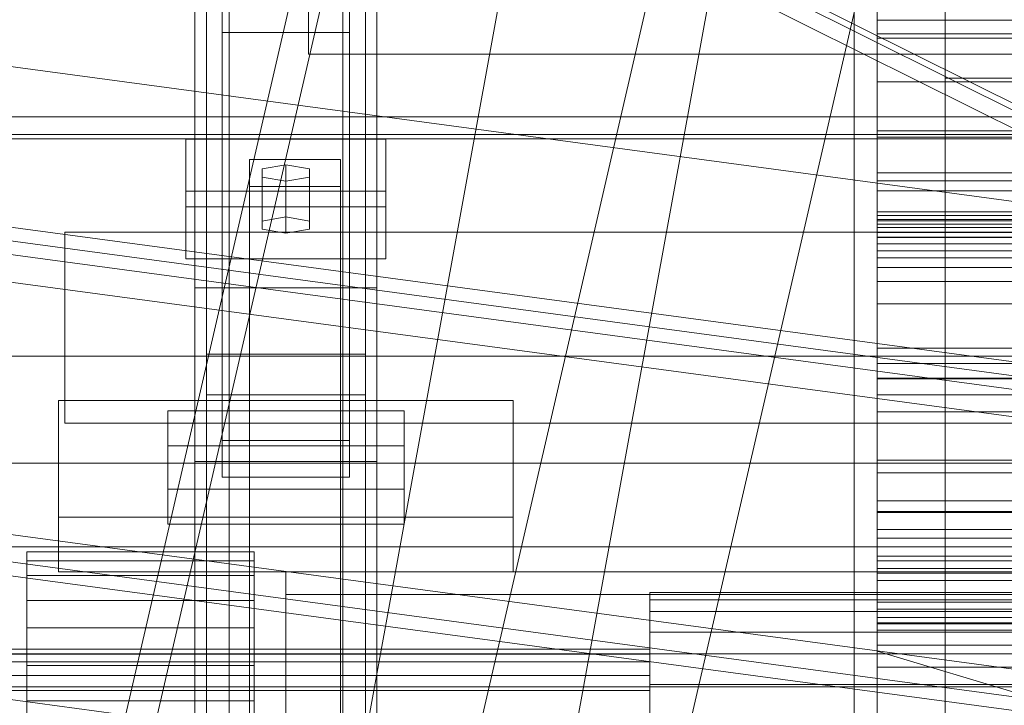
# Model space of a CAD drawing. Header units: millimetres. Extents: x -4738 to 65662, y -68080 to 6847.
# Tile 91 of 256: x -489 to -272, y -35567 to -35416. Entities that reach past the tile are written whole.
import ezdxf

# ---------------------------------------------------------------- set-up
doc = ezdxf.new("R2010")
doc.units = ezdxf.units.MM
for name, color, linetype, lineweight in [('COTAS_O', 1, 'Continuous', 0), ('COTAS_P', 1, 'Continuous', 0), ('frontal_bajante_movil', 7, 'Continuous', 0), ('frontal_C01', 7, 'Continuous', 0), ('frontal_C02', 7, 'Continuous', 0), ('frontal_C03', 7, 'Continuous', 0), ('frontal_C04', 7, 'Continuous', 0), ('frontal_C09', 7, 'Continuous', 0), ('frontal_secador', 7, 'Continuous', 0)]:
    doc.layers.add(name, color=color, linetype=linetype, lineweight=lineweight)
doc.dimstyles.new('R19_100', dxfattribs={"dimtxt": 250, "dimasz": 150, "dimexe": 150, "dimexo": 80, "dimgap": 100, "dimtad": 1, "dimtih": 1, "dimtoh": 1, "dimdsep": 46, "dimcen": 0.09, "dimadec": 0, "dimazin": 0, "dimtfac": 1, "dimtdec": 4, "dimtofl": 0, "dimtmove": 0, "dimatfit": 3, "dimfxl": 1, "dimtolj": 1, "dimtzin": 0, "dimarcsym": 0})

# ---------------------------------------------------------------- blocks, each defined once
blk = doc.blocks.new('DIM_R31_46')
at = {"layer": 'COTAS_P'}
for p, q in [((-4100, -35030), (-4219.91, -35921.98)), ((140, -35600), (20.09, -36491.98)), ((-4219.91, -35921.98), (-4065.25, -35897.36)), ((20.09, -36491.98), (-4219.91, -35921.98)), ((-4219.91, -35921.98), (-4077.24, -35986.56)), ((20.09, -36491.98), (-122.58, -36427.39)), ((20.09, -36491.98), (-134.57, -36516.59))]:
    blk.add_line(p, q, dxfattribs=at)
blk.add_text('4278.14 P', height=250, rotation=172.3434, dxfattribs=at).set_placement((-2113.24, -36306.08))
blk = doc.blocks.new('DIM_R31_50')
at = {"layer": 'COTAS_O'}
for p, q in [((-1850, -34900), (-1850, -35600)), ((-150, -34900), (-150, -35600)), ((-1850, -35600), (-1700, -35555)), ((-150, -35600), (-300, -35555)), ((-150, -35600), (-1850, -35600)), ((-1850, -35600), (-1700, -35645)), ((-150, -35600), (-300, -35645))]:
    blk.add_line(p, q, dxfattribs=at)
blk.add_text('1700 O', height=250, rotation=180, dxfattribs=at).set_placement((-1000, -35700))
blk = doc.blocks.new('DIM_R31_54')
at = {"layer": 'COTAS_O'}
for p, q in [((-1480, -35300), (-1330, -35255)), ((490, -35300), (340, -35255)), ((-1480, -36000), (-1480, -35300)), ((-1480, -35300), (490, -35300)), ((-1480, -35300), (-1330, -35345)), ((490, -35300), (340, -35345)), ((490, -36000), (490, -35300))]:
    blk.add_line(p, q, dxfattribs=at)
blk.add_text('1970 O', height=250, dxfattribs=at).set_placement((-495, -35200))
blk = doc.blocks.new('DIM_R31_56')
at = {"layer": 'COTAS_O'}
for p, q in [((-1400, -35300), (-1250, -35255)), ((1400, -35300), (1250, -35255)), ((-1400, -36000), (-1400, -35300)), ((-1400, -35300), (1400, -35300)), ((-1400, -35300), (-1250, -35345)), ((1400, -35300), (1250, -35345)), ((1400, -36000), (1400, -35300))]:
    blk.add_line(p, q, dxfattribs=at)
blk.add_text('2800 O', height=250, dxfattribs=at).set_placement((0, -35200))
blk = doc.blocks.new('DIM_R31_57')
at = {"layer": 'COTAS_P'}
for p, q in [((-305, -34680), (395, -34680)), ((395, -34680), (350, -34830)), ((395, -36000), (395, -34680)), ((395, -34680), (440, -34830)), ((395, -36000), (350, -35850)), ((395, -36000), (440, -35850)), ((-305, -36000), (395, -36000))]:
    blk.add_line(p, q, dxfattribs=at)
blk.add_text('1320 P', height=250, rotation=90, dxfattribs=at).set_placement((295, -35340))
blk = doc.blocks.new('DIM_R31_58')
at = {"layer": 'COTAS_P'}
for p, q in [((-305, -35300), (-155, -35255)), ((345, -35300), (195, -35255)), ((-305, -36000), (-305, -35300)), ((-305, -35300), (345, -35300)), ((-305, -35300), (-155, -35345)), ((345, -35300), (195, -35345)), ((345, -36000), (345, -35300))]:
    blk.add_line(p, q, dxfattribs=at)
blk.add_text('650 P', height=250, dxfattribs=at).set_placement((20, -35200))

msp = doc.modelspace()

# ---------------------------------------------------------------- linework, layer by layer
at = {"layer": 'frontal_bajante_movil'}
for p, q in [((-285, -35775), (-285, -35000)), ((-285, -35429), (-285, -35389)), ((-285, -35429), (-245, -35429)), ((-285, -35840), (-285, -35429))]:
    msp.add_line(p, q, dxfattribs=at)
at = {"layer": 'frontal_C01'}
for p, q in [((-558.981, -35975), (-397, -35273.382)), ((-551.981, -35975), (-390, -35273.382)), ((-450, -35617.505), (-450, -35293.967)), ((-410, -35293.967), (-410, -35617.505)), ((-450, -35665.654), (-450, -35342.115)), ((-410, -35665.654), (-410, -35342.115)), ((-450, -35666.598), (-450, -35343.06)), ((-410, -35343.06), (-410, -35666.598)), ((-442.5, -35830.021), (-442.5, -35348.555)), ((-417.5, -35348.555), (-417.5, -35830.021)), ((-447.5, -35637.535), (-447.5, -35358.275)), ((-412.5, -35358.275), (-412.5, -35637.535)), ((-447.5, -35645.624), (-447.5, -35366.363)), ((-412.5, -35645.624), (-412.5, -35366.363)), ((-442.5, -35857.548), (-442.5, -35376.083)), ((-417.5, -35857.548), (-417.5, -35376.083)), ((-450, -35705.117), (-450, -35381.578)), ((-410, -35705.117), (-410, -35381.578)), ((-425, -35410.001), (-425, -35423.698)), ((-444, -35418.968), (-444, -35410.879)), ((-444, -35508.68), (-444, -35410.879)), ((-425, -35412.142), (-425, -35423.698)), ((-416, -35410.879), (-416, -35418.968)), ((-416, -35410.879), (-416, -35508.68)), ((-416, -35418.968), (-444, -35418.968)), ((-444, -35418.968), (-444, -35516.769)), ((-416, -35516.769), (-416, -35418.968)), ((-425, -35423.698), (425, -35423.698)), ((-478.594, -35462.867), (478.594, -35462.867)), ((-478.594, -35504.867), (-478.594, -35462.867)), ((-456, -35519.426), (-456, -35502.171)), ((-456, -35502.171), (-404, -35502.171)), ((-456, -35509.875), (-456, -35502.171)), ((-404, -35502.171), (-404, -35519.426)), ((-404, -35502.171), (-404, -35509.875)), ((-478.594, -35504.867), (478.594, -35504.867)), ((-416, -35508.68), (-444, -35508.68)), ((-444, -35508.68), (-444, -35516.769)), ((-416, -35516.769), (-416, -35508.68)), ((-404, -35509.875), (-456, -35509.875)), ((-456, -35509.875), (-456, -35527.13)), ((-404, -35527.13), (-404, -35509.875)), ((-444, -35516.769), (-416, -35516.769)), ((-404, -35519.426), (-456, -35519.426)), ((-456, -35519.426), (-456, -35527.13)), ((-404, -35527.13), (-404, -35519.426)), ((-456, -35527.13), (-404, -35527.13))]:
    msp.add_line(p, q, dxfattribs=at)
at = {"layer": 'frontal_C02'}
for p, q in [((-450, -35475.098), (-450, -35117.436)), ((-410, -35117.436), (-410, -35475.098)), ((-442.5, -35598.77), (-442.5, -35122.744)), ((-417.5, -35122.744), (-417.5, -35598.77)), ((-442.5, -35626.336), (-442.5, -35150.31)), ((-417.5, -35626.336), (-417.5, -35150.31)), ((-450, -35513.28), (-450, -35155.618)), ((-410, -35513.28), (-410, -35155.618)), ((-450, -35588.316), (-450, -35293.654)), ((-410, -35293.654), (-410, -35588.316)), ((-450, -35636.79), (-450, -35342.128)), ((-410, -35636.79), (-410, -35342.128)), ((-300, -35420.221), (-300, -35395.596)), ((-300, -35461.821), (-300, -35413.037)), ((-300, -35415.228), (-300, -35464.013)), ((-300, -35415.574), (-300, -35420.221)), ((300, -35416.236), (-300, -35416.236)), ((-300, -35416.236), (-300, -35463.964)), ((-300, -35416.236), (-300, -35419.217)), ((-300, -35466.944), (-300, -35419.217)), ((-300, -35419.217), (300, -35419.217)), ((300, -35420.221), (-300, -35420.221)), ((-300, -35449.832), (-300, -35429.771)), ((-300, -35429.771), (-300, -35441.964)), ((-300, -35429.771), (300, -35429.771)), ((-452, -35457.302), (-452, -35442.4)), ((-452, -35442.4), (-408, -35442.4)), ((-452, -35453.854), (-452, -35442.4)), ((-408, -35442.4), (-408, -35457.302)), ((-408, -35442.4), (-408, -35453.854)), ((-300, -35453.803), (-300, -35440.571)), ((-300, -35440.571), (-300, -35459.19)), ((300, -35440.571), (-300, -35440.571)), ((-300, -35441.964), (-300, -35460.397)), ((300, -35441.964), (-300, -35441.964)), ((-438, -35452.832), (-438, -35446.871)), ((-438, -35446.871), (-418, -35446.871)), ((-438, -35597.285), (-438, -35446.871)), ((-418, -35446.871), (-418, -35452.832)), ((-418, -35446.871), (-418, -35597.285)), ((-430, -35448.063), (-435.196, -35448.957)), ((-435.196, -35448.957), (-435.196, -35450.745)), ((-435.196, -35460.412), (-435.196, -35448.957)), ((-424.804, -35448.957), (-430, -35448.063)), ((-430, -35459.517), (-430, -35448.063)), ((-424.804, -35450.745), (-424.804, -35448.957)), ((-424.804, -35460.412), (-424.804, -35448.957)), ((-435.196, -35450.745), (-430, -35451.639)), ((-435.196, -35462.2), (-435.196, -35450.745)), ((-430, -35451.639), (-424.804, -35450.745)), ((-424.804, -35462.2), (-424.804, -35450.745)), ((-300, -35460.397), (-300, -35449.832)), ((300, -35449.832), (-300, -35449.832)), ((-418, -35452.832), (-438, -35452.832)), ((-438, -35452.832), (-438, -35603.246)), ((-430, -35451.639), (-430, -35463.094)), ((-418, -35603.246), (-418, -35452.832)), ((-300, -35488.364), (-300, -35451.595)), ((-300, -35451.595), (300, -35451.595)), ((-300, -35458.371), (-300, -35451.595)), ((-408, -35453.854), (-452, -35453.854)), ((-452, -35453.854), (-452, -35468.757)), ((-408, -35468.757), (-408, -35453.854)), ((-300, -35470.655), (-300, -35453.803)), ((-300, -35453.803), (300, -35453.803)), ((-408, -35457.302), (-452, -35457.302)), ((-452, -35457.302), (-452, -35468.757)), ((-408, -35468.757), (-408, -35457.302)), ((-435.196, -35460.412), (-430, -35459.517)), ((-430, -35459.517), (-424.804, -35460.412)), ((300, -35458.371), (-300, -35458.371)), ((-300, -35458.371), (-300, -35495.141)), ((-300, -35459.19), (-300, -35470.655)), ((-300, -35459.19), (300, -35459.19)), ((-435.196, -35462.2), (-435.196, -35460.412)), ((-424.804, -35460.412), (-424.804, -35462.2)), ((-300, -35462.917), (-300, -35460.1)), ((-300, -35460.1), (-300, -35465.454)), ((300, -35460.1), (-300, -35460.1)), ((-300, -35460.397), (300, -35460.397)), ((300, -35461.124), (-300, -35461.124)), ((-300, -35461.124), (-300, -35495.006)), ((-300, -35461.124), (-300, -35468.478)), ((300, -35461.821), (-300, -35461.821)), ((-300, -35461.821), (-300, -35464.013)), ((-430, -35463.094), (-435.196, -35462.2)), ((-424.804, -35462.2), (-430, -35463.094)), ((-300, -35473.713), (-300, -35462.917)), ((300, -35462.917), (-300, -35462.917)), ((-300, -35463.964), (300, -35463.964)), ((-300, -35466.944), (-300, -35463.964)), ((-300, -35464.013), (300, -35464.013)), ((-300, -35465.454), (-300, -35478.614)), ((300, -35465.454), (-300, -35465.454)), ((300, -35466.944), (-300, -35466.944)), ((-300, -35502.36), (-300, -35468.478)), ((-300, -35468.478), (300, -35468.478)), ((-452, -35468.757), (-408, -35468.757)), ((300, -35470.655), (-300, -35470.655)), ((-300, -35491.753), (-300, -35473.713)), ((300, -35473.713), (-300, -35473.713)), ((-450, -35513.28), (-450, -35475.098)), ((-450, -35475.098), (-410, -35475.098)), ((-450, -35652.796), (-450, -35475.098)), ((-410, -35475.098), (-410, -35513.28)), ((-410, -35475.098), (-410, -35652.796)), ((-300, -35478.614), (-300, -35498.683)), ((300, -35478.614), (-300, -35478.614)), ((-447.5, -35498.659), (-447.5, -35489.718)), ((-447.5, -35489.718), (-412.5, -35489.718)), ((-447.5, -35608.082), (-447.5, -35489.718)), ((-412.5, -35489.718), (-412.5, -35498.659)), ((-412.5, -35489.718), (-412.5, -35608.082)), ((300, -35488.364), (-300, -35488.364)), ((-300, -35488.364), (-300, -35495.141)), ((-300, -35515.806), (-300, -35491.753)), ((300, -35491.753), (-300, -35491.753)), ((-300, -35495.006), (300, -35495.006)), ((-300, -35502.36), (-300, -35495.006)), ((-300, -35495.141), (300, -35495.141)), ((-412.5, -35498.659), (-447.5, -35498.659)), ((-447.5, -35617.024), (-447.5, -35498.659)), ((-412.5, -35617.024), (-412.5, -35498.659)), ((-300, -35498.683), (-300, -35524.294)), ((300, -35498.683), (-300, -35498.683)), ((-480, -35525.585), (-480, -35499.86)), ((-480, -35499.86), (-380, -35499.86)), ((-480, -35537.585), (-480, -35499.86)), ((-380, -35499.86), (-380, -35525.585)), ((-380, -35499.86), (-380, -35537.585)), ((300, -35502.36), (-300, -35502.36)), ((-410, -35513.28), (-450, -35513.28)), ((-450, -35690.978), (-450, -35513.28)), ((-410, -35690.978), (-410, -35513.28)), ((-300, -35521.943), (-300, -35512.996)), ((-300, -35512.996), (-300, -35530.172)), ((-300, -35512.996), (300, -35512.996)), ((-300, -35544.234), (-300, -35515.806)), ((300, -35515.806), (-300, -35515.806)), ((-300, -35536.826), (-300, -35521.943)), ((300, -35521.943), (-300, -35521.943)), ((-300, -35524.294), (-300, -35553.701)), ((300, -35524.294), (-300, -35524.294)), ((-300, -35539.461), (-300, -35524.558)), ((-300, -35524.558), (300, -35524.558)), ((-300, -35534.104), (-300, -35524.558)), ((-380, -35525.585), (-480, -35525.585)), ((-480, -35525.585), (-480, -35537.585)), ((-380, -35537.585), (-380, -35525.585)), ((-300, -35545.825), (-300, -35528.269)), ((-300, -35528.269), (-300, -35535.177)), ((300, -35528.269), (-300, -35528.269)), ((-300, -35530.172), (-300, -35536.826)), ((300, -35530.172), (-300, -35530.172)), ((-487, -35538.371), (-487, -35533.19)), ((-487, -35533.19), (-487, -35535.136)), ((-437, -35533.19), (-487, -35533.19)), ((-437, -35535.136), (-437, -35533.19)), ((-437, -35533.19), (-437, -35538.371)), ((-487, -35535.136), (-487, -35543.912)), ((-437, -35535.136), (-487, -35535.136)), ((-437, -35543.912), (-437, -35535.136)), ((300, -35534.104), (-300, -35534.104)), ((-300, -35534.104), (-300, -35549.007)), ((-300, -35535.177), (-300, -35550.389)), ((-300, -35535.177), (300, -35535.177)), ((-480, -35537.585), (-380, -35537.585)), ((-430, -35537.585), (-430, -35542.585)), ((430, -35537.585), (-430, -35537.585)), ((-300, -35536.826), (300, -35536.826)), ((-487, -35549.889), (-487, -35538.371)), ((-437, -35538.371), (-487, -35538.371)), ((-437, -35538.371), (-437, -35549.889)), ((300, -35537.865), (-300, -35537.865)), ((-300, -35537.865), (-300, -35548.823)), ((-300, -35537.865), (-300, -35547.622)), ((300, -35539.461), (-300, -35539.461)), ((-300, -35539.461), (-300, -35549.007)), ((-350, -35546.343), (-350, -35542.154)), ((-350, -35542.154), (-350, -35543.727)), ((350, -35542.154), (-350, -35542.154)), ((-487, -35543.912), (-487, -35558.182)), ((-437, -35543.912), (-487, -35543.912)), ((-437, -35558.182), (-437, -35543.912)), ((430, -35542.585), (-430, -35542.585)), ((-430, -35542.585), (-430, -35592.585)), ((-350, -35543.727), (-350, -35550.822)), ((350, -35543.727), (-350, -35543.727)), ((-300, -35575.099), (-300, -35544.234)), ((-300, -35544.234), (300, -35544.234)), ((-350, -35555.655), (-350, -35546.343)), ((350, -35546.343), (-350, -35546.343)), ((-300, -35550.389), (-300, -35545.825)), ((-300, -35545.825), (300, -35545.825)), ((-300, -35558.58), (-300, -35547.622)), ((-300, -35547.622), (300, -35547.622)), ((-487, -35565.992), (-487, -35549.889)), ((-437, -35549.889), (-487, -35549.889)), ((-437, -35549.889), (-437, -35565.992)), ((-350, -35550.822), (-350, -35562.36)), ((350, -35550.822), (-350, -35550.822)), ((-300, -35548.823), (300, -35548.823)), ((-300, -35558.58), (-300, -35548.823)), ((-300, -35549.007), (300, -35549.007)), ((300, -35550.389), (-300, -35550.389)), ((-350, -35554.603), (-500, -35554.603)), ((-350, -35555.659), (-350, -35554.603)), ((-350, -35554.603), (-350, -35557.414)), ((-300, -35553.701), (-300, -35584.901)), ((300, -35553.701), (-300, -35553.701)), ((-350, -35555.659), (-500, -35555.659)), ((-350, -35568.674), (-350, -35555.655)), ((350, -35555.655), (-350, -35555.655)), ((-350, -35560.42), (-350, -35555.659)), ((-350, -35557.414), (-500, -35557.414)), ((-487, -35558.182), (-487, -35575.773)), ((-437, -35558.182), (-487, -35558.182)), ((-437, -35575.773), (-437, -35558.182)), ((-350, -35557.414), (-350, -35563.663)), ((300, -35558.58), (-300, -35558.58)), ((-350, -35560.42), (-500, -35560.42)), ((-350, -35568.163), (-350, -35560.42)), ((-791.2, -35562.86), (791.2, -35562.86)), ((-350, -35563.663), (-500, -35563.663)), ((-350, -35562.36), (-350, -35576.583)), ((350, -35562.36), (-350, -35562.36)), ((-350, -35563.663), (-350, -35572.4)), ((-487, -35584.227), (-487, -35565.992)), ((-487, -35565.992), (-437, -35565.992)), ((-437, -35565.992), (-437, -35584.227))]:
    msp.add_line(p, q, dxfattribs=at)
at = {"layer": 'frontal_C03'}
for p, q in [((1496, -35437.51), (-1496, -35437.51)), ((1496, -35441.408), (-1496, -35441.408)), ((-1496, -35442.306), (1496, -35442.306)), ((-1811.2, -35490.112), (1811.2, -35490.112)), ((-1494.857, -35513.644), (1494.857, -35513.644)), ((-1811.2, -35532.112), (1811.2, -35532.112)), ((-1494.857, -35555.644), (1494.857, -35555.644))]:
    msp.add_line(p, q, dxfattribs=at)
at = {"layer": 'frontal_C04'}
for p, q in [((-488, -35988), (-248, -34670.697)), ((-442, -35988), (-202, -34670.697)), ((-483.435, -35988), (-248, -34968.218)), ((-437.435, -35988), (-202, -34968.218))]:
    msp.add_line(p, q, dxfattribs=at)
at = {"layer": 'frontal_C09'}
for p, q in [((92.26, -35504.79), (-4028.81, -34950.779)), ((147.061, -35547.473), (-4092.939, -34977.473)), ((146.662, -35550.446), (-4093.338, -34980.446)), ((87.596, -35539.478), (-4033.473, -34985.467)), ((77.286, -35541.119), (-4023.962, -34989.772)), ((76.886, -35544.093), (-4024.362, -34992.746)), ((47.154, -35540.095), (-3994.629, -34996.743)), ((46.354, -35546.042), (-3995.429, -35002.689)), ((207.511, -35623.202), (-4171.241, -35034.549)), ((206.711, -35629.148), (-4172.041, -35040.495)), ((206.311, -35632.121), (-4172.44, -35043.468)), ((133.338, -35649.554), (-4106.662, -35079.554)), ((47.154, -35540.095), (-1140.166, -35380.479)), ((46.354, -35546.042), (-1140.965, -35386.426))]:
    msp.add_line(p, q, dxfattribs=at)
at = {"layer": 'frontal_secador'}
for p, q in [((-1245, -34950), (-200, -35471)), ((-197, -35471), (-1242, -34950)), ((-200, -35475), (-1245, -34954))]:
    msp.add_line(p, q, dxfattribs=at)

# ---------------------------------------------------------------- dimensions: what is measured, and where the dimension line sits
at = {"layer": 'COTAS_O'}
for p1, p2, picture, middle in [((-150, -34900), (-1850, -34900), 'DIM_R31_50', (-1000, -35600)), ((-1480, -36000), (490, -36000), 'DIM_R31_54', (-495, -35300)), ((-1400, -36000), (1400, -36000), 'DIM_R31_56', (0, -35300))]:
    dim = msp.add_aligned_dim(p1=p1, p2=p2, distance=700, text='<> O', dimstyle='R19_100', dxfattribs=at)
    dim.commit()
    dim.dimension.update_dxf_attribs({"geometry": picture, "text_midpoint": middle})
at = {"layer": 'COTAS_P'}
for p1, p2, distance, picture, middle in [((-305, -36000), (-305, -34680), -700, 'DIM_R31_57', (395, -35340)), ((-305, -36000), (345, -36000), 700, 'DIM_R31_58', (20, -35300)), ((140, -35600), (-4100, -35030), 900, 'DIM_R31_46', (-2099.912, -36206.976))]:
    dim = msp.add_aligned_dim(p1=p1, p2=p2, distance=distance, text='<> P', dimstyle='R19_100', dxfattribs=at)
    dim.commit()
    dim.dimension.update_dxf_attribs({"geometry": picture, "text_midpoint": middle})

doc.saveas('drawing.dxf')
